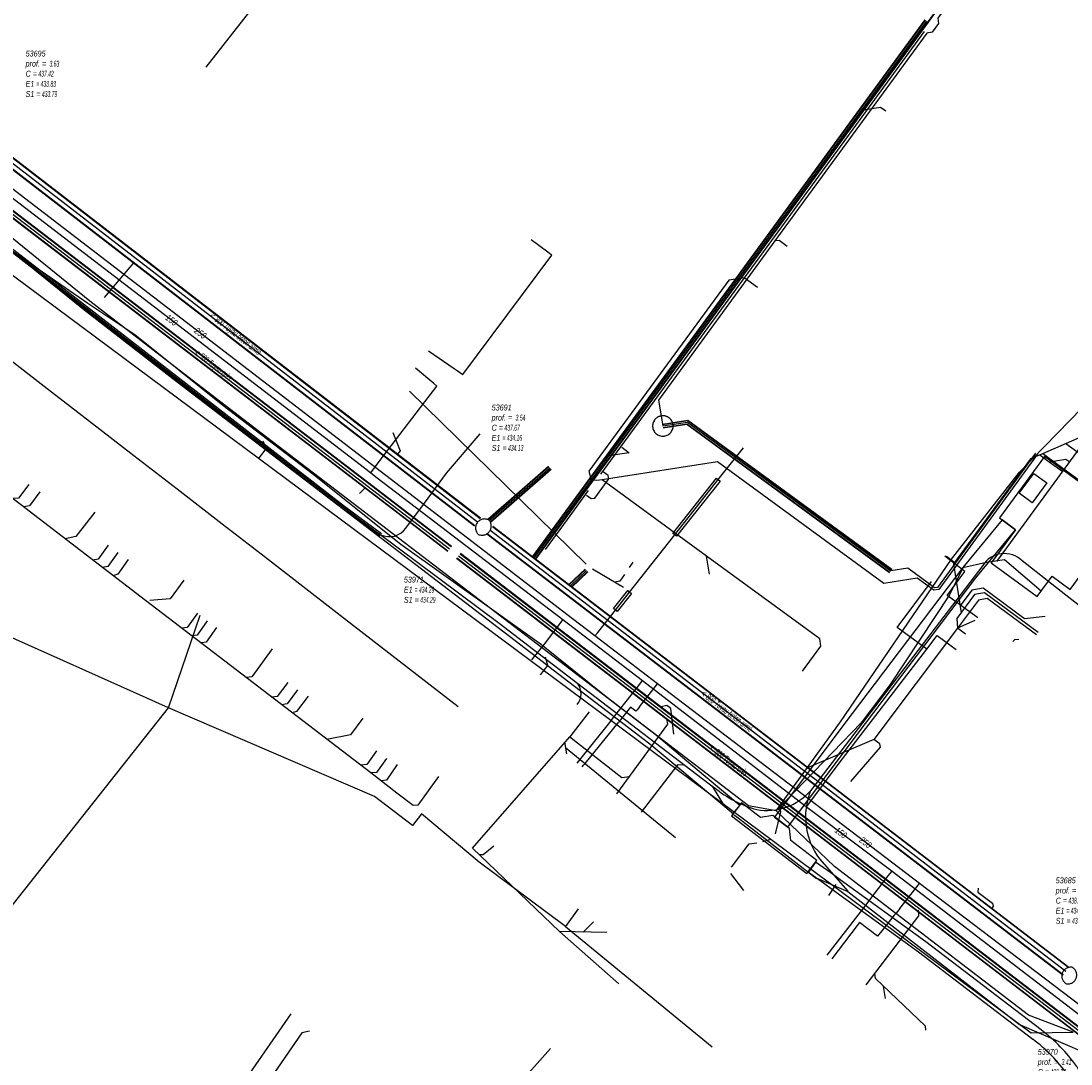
# Model space of a CAD drawing. Header units: metres. Extents: x 2695563 to 2696938, y 1260544 to 1262032.
# Tile 106 of 256: x 2696198 to 2696288, y 1261152 to 1261241. Entities that reach past the tile are written whole.
import ezdxf

# ---------------------------------------------------------------- set-up
doc = ezdxf.new("R2010")
doc.units = ezdxf.units.M
doc.header["$LTSCALE"] = 100
for name, pattern in [('AUSGEZOGEN', [0]), ('STRICHLINIE2_S3', [0.25, 0.15, -0.1]), ('VERDECKT2_S2', [0.18, 0.1, -0.08])]:
    doc.linetypes.add(name, pattern=pattern)
for name, color, linetype in [('Eau portable_Cadastre des conduites_Conduite', 171, 'AUSGEZOGEN'), ('Eau potable_Cadastre des conduites_Conduite_Texte', 171, 'AUSGEZOGEN'), ('EU_Cadastre des conduites', 24, 'AUSGEZOGEN'), ('EU_Cadastre des conduites – Texte', 7, 'AUSGEZOGEN'), ('EU_Cadastre des conduites_Regard normalisé – Texte', 24, 'AUSGEZOGEN'), ('EU_Cadastre des conduites_Regard – Ligne de détail', 24, 'AUSGEZOGEN'), ('EU_Cadastre des conduites_Regard – Polygone de détail', 24, 'AUSGEZOGEN'), ('Gaz_Cadastre des conduites_Conduite', 32, 'AUSGEZOGEN'), ('Gaz_Cadastre des conduites_Conduite_Texte', 32, 'AUSGEZOGEN'), ('Gaz_Cadastre des conduites_Tube de protection', 32, 'AUSGEZOGEN'), ('Réseau électrique_Cadastre des conduite_Bord du tracé', 1, 'AUSGEZOGEN'), ('Réseau électrique_Cadastre des conduite_Tronçon de tracé', 1, 'AUSGEZOGEN'), ('Réseau électrique_Cadastre des conduites_Ouvrage_Surface-Ligne-Point', 1, 'AUSGEZOGEN'), ('TV_Cadastre des conduites_CONDUITE', 92, 'AUSGEZOGEN'), ('Télécommunications_SW_Cadastre des conduites_Bord du tracé', 94, 'AUSGEZOGEN')]:
    doc.layers.add(name, color=color, linetype=linetype)
doc.styles.add('ARIAL', font='arial.ttf')
pattern_1 = [(0, (2703955, 1269100), (4050, 4050), [4050, -4050]), (90, (2703955, 1269100), (-4050, 4050), [4050, -4050])]
pattern_2 = [(0, (2708005, 1273150), (6075, 6075), [6075, -6075]), (90, (2708005, 1273150), (-6075, 6075), [6075, -6075])]

# ---------------------------------------------------------------- blocks, each defined once
blk = doc.blocks.new('COMPLEXOBJECT_1491')
at = {"layer": 'EU_Cadastre des conduites_Regard – Ligne de détail', "color": 24, "linetype": 'STRICHLINIE2_S3', "transparency": 33554687}
for centre, radius, start, end in [((6236.701, 11198.259), 0.764, 140.62689, 226.22274), ((6236.703, 11198.261), 0.764, 57.0087, 140.8081), ((6236.492, 11198.429), 0.788, 330.57708, 36.87417), ((6236.491, 11198.429), 0.788, 246.16193, 330.60531)]:
    blk.add_arc(centre, radius, start, end, dxfattribs=at)
blk = doc.blocks.new('COMPLEXOBJECT_1501')
at = {"layer": 'EU_Cadastre des conduites_Regard – Ligne de détail', "color": 24, "linetype": 'STRICHLINIE2_S3', "transparency": 33554687}
for start, end in [(53.33507, 143.84415), (233.34195, 53.33507), (143.84415, 233.34195)]:
    blk.add_arc((6251.927, 11206.963), 0.875, start, end, dxfattribs=at)
blk = doc.blocks.new('COMPLEXOBJECT_1506')
at = {"layer": 'EU_Cadastre des conduites_Regard – Polygone de détail', "color": 24, "linetype": 'STRICHLINIE2_S3', "transparency": 33554687}
for centre, radius, start, end in [((6286.726, 11160.021), 0.744, 162.55055, 243.51954), ((6286.729, 11160.021), 0.747, 79.67683, 162.62796), ((6286.515, 11160.094), 0.748, 338.98881, 62.25825), ((6286.516, 11160.091), 0.746, 260.61363, 339.19206)]:
    blk.add_arc(centre, radius, start, end, dxfattribs=at)
blk = doc.blocks.new('COMPLEXOBJECT_1638')
at = {"layer": 'Réseau électrique_Cadastre des conduite_Bord du tracé', "color": 1, "linetype": 'AUSGEZOGEN', "transparency": 33554687}
for points in [[(6284.21, 11155.411), (6274.369, 11162.933), (6267.059, 11168.237), (6266.266, 11168.812), (6264.962, 11169.745), (6264.351, 11168.892)], [(6264.351, 11168.892), (6265.652, 11167.96), (6266.412, 11167.409), (6273.742, 11162.091), (6283.513, 11154.622)], [(6289.163, 11148.319), (6291.07, 11146.929), (6291.689, 11147.777), (6289.891, 11149.088)]]:
    blk.add_lwpolyline(points, dxfattribs=at)
for centre, radius, start, end in [((6275.705, 11143.994), 14.236, 35.7164, 53.31629), ((6275.273, 11143.549), 13.802, 35.69782, 53.34536), ((6297.109, 11157.663), 11.209, 208.55814, 229.91196), ((6296.537, 11157.075), 11.448, 208.55688, 229.89831)]:
    blk.add_arc(centre, radius, start, end, dxfattribs=at)
blk = doc.blocks.new('COMPLEXOBJECT_2765')
at = {"layer": 'Télécommunications_SW_Cadastre des conduites_Bord du tracé', "color": 94, "linetype": 'AUSGEZOGEN', "transparency": 33554687}
for centre, radius, start, end in [((6262.634, 11183.845), 9.991, 230.86769, 254.37825), ((6260.802, 11179.163), 5.014, 260.14954, 318.12229)]:
    blk.add_arc(centre, radius, start, end, dxfattribs=at)
blk = doc.blocks.new('COMPLEXOBJECT_2766')
at = {"layer": 'Télécommunications_SW_Cadastre des conduites_Bord du tracé', "color": 94, "linetype": 'AUSGEZOGEN', "transparency": 33554687}
blk.add_line((6279.23, 11195.047), (6264.535, 11175.816), dxfattribs=at)
blk.add_lwpolyline([(6290.443, 11189.309), (6286.327, 11192.53), (6282.59, 11195.456)], dxfattribs=at)
blk.add_arc((6281.075, 11193.897), 2.174, 45.81783, 148.06268, dxfattribs=at)
blk = doc.blocks.new('COMPLEXOBJECT_2767')
at = {"layer": 'Télécommunications_SW_Cadastre des conduites_Bord du tracé', "color": 94, "linetype": 'AUSGEZOGEN', "transparency": 33554687}
blk.add_lwpolyline([(6291.944, 11157.307), (6291.94, 11157.303), (6286.181, 11148.814)], dxfattribs=at)
blk.add_arc((6275.389, 11155.366), 12.626, 328.73685, 349.62664, dxfattribs=at)
blk = doc.blocks.new('COMPLEXOBJECT_2787')
at = {"layer": 'Télécommunications_SW_Cadastre des conduites_Bord du tracé', "color": 94, "linetype": 'AUSGEZOGEN', "transparency": 33554687}
blk.add_lwpolyline([(6264.884, 11168.462), (6267.722, 11167.239), (6282.381, 11155.882), (6287.916, 11153.484)], dxfattribs=at)
blk.add_arc((6294.92, 11162.011), 11.035, 230.60002, 251.37468, dxfattribs=at)
blk = doc.blocks.new('COMPLEXOBJECT_2788')
at = {"layer": 'Télécommunications_SW_Cadastre des conduites_Bord du tracé', "color": 94, "linetype": 'AUSGEZOGEN', "transparency": 33554687}
blk.add_line((6265.293, 11170.021), (6267.714, 11167.265), dxfattribs=at)
blk.add_arc((6270.088, 11173.595), 5.981, 158.20262, 216.70162, dxfattribs=at)

msp = doc.modelspace()

# ---------------------------------------------------------------- hatches: boundary and pattern name
at = {"layer": 'Réseau électrique_Cadastre des conduite_Bord du tracé', "lineweight": 18, "transparency": 33554687}
h = msp.add_hatch(dxfattribs=at)
h.set_pattern_fill('MUSTER', color=1, scale=6075, style=0, pattern_type=2)
h.set_pattern_definition(pattern_2)
h.paths.add_polyline_path([(2696259.48, 1261174.393), (2696254.954, 1261178.177), (2696252.35, 1261180.353), (2696244.091, 1261186.672), (2696243.136, 1261187.402), (2696219.1, 1261205.803), (2696211.605, 1261211.541), (2696203.986, 1261217.437), (2696196.241, 1261223.682), (2696195.745, 1261224.029), (2696187.936, 1261229.495), (2696187.42, 1261228.757), (2696195.305, 1261223.239), (2696195.7, 1261222.962), (2696203.428, 1261216.731), (2696211.056, 1261210.827), (2696218.608, 1261205.046), (2696242.589, 1261186.687), (2696243.544, 1261185.957), (2696251.788, 1261179.65), (2696254.335, 1261177.521), (2696258.903, 1261173.702)], flags=0)
h = msp.add_hatch(dxfattribs=at)
h.set_pattern_fill('MUSTER', color=1, scale=6075, style=0, pattern_type=2)
h.set_pattern_definition(pattern_2)
h.paths.add_polyline_path([(2696263.559, 1261172.541), (2696269.494, 1261180.432), (2696279.613, 1261193.807), (2696283.001, 1261197.923), (2696281.864, 1261198.76), (2696278.499, 1261194.689), (2696268.36, 1261181.287), (2696262.424, 1261173.395)], flags=0)
h = msp.add_hatch(dxfattribs=at)
h.set_pattern_fill('MUSTER', color=1, scale=6075, style=0, pattern_type=2)
h.set_pattern_definition(pattern_2)
h.paths.add_polyline_path([(2696265.321, 1261168.702), (2696266.622, 1261167.77), (2696267.382, 1261167.219), (2696274.712, 1261161.901), (2696284.483, 1261154.432), (2696284.593, 1261154.35), (2696284.701, 1261154.266), (2696284.809, 1261154.182), (2696284.916, 1261154.096), (2696285.023, 1261154.009), (2696285.128, 1261153.921), (2696285.233, 1261153.833), (2696285.336, 1261153.743), (2696285.439, 1261153.652), (2696285.541, 1261153.56), (2696285.642, 1261153.467), (2696285.742, 1261153.373), (2696285.841, 1261153.278), (2696285.939, 1261153.183), (2696286.036, 1261153.086), (2696286.132, 1261152.988), (2696286.227, 1261152.889), (2696286.321, 1261152.79), (2696286.414, 1261152.689), (2696286.507, 1261152.588), (2696286.598, 1261152.485), (2696286.688, 1261152.382), (2696286.777, 1261152.278), (2696286.865, 1261152.172), (2696286.952, 1261152.066), (2696287.038, 1261151.96), (2696287.123, 1261151.852), (2696287.207, 1261151.743), (2696287.29, 1261151.634), (2696287.371, 1261151.524), (2696287.452, 1261151.413), (2696287.518, 1261151.293), (2696287.586, 1261151.173), (2696287.656, 1261151.054), (2696287.727, 1261150.936), (2696287.799, 1261150.819), (2696287.872, 1261150.703), (2696287.947, 1261150.588), (2696288.024, 1261150.473), (2696288.101, 1261150.36), (2696288.18, 1261150.247), (2696288.261, 1261150.136), (2696288.343, 1261150.025), (2696288.426, 1261149.915), (2696288.51, 1261149.807), (2696288.596, 1261149.699), (2696288.683, 1261149.593), (2696288.771, 1261149.487), (2696288.861, 1261149.383), (2696288.951, 1261149.279), (2696289.043, 1261149.177), (2696289.137, 1261149.076), (2696289.231, 1261148.976), (2696289.327, 1261148.877), (2696289.423, 1261148.779), (2696289.521, 1261148.683), (2696289.621, 1261148.588), (2696289.721, 1261148.493), (2696289.822, 1261148.4), (2696289.925, 1261148.309), (2696290.028, 1261148.218), (2696290.133, 1261148.129), (2696292.04, 1261146.739), (2696292.659, 1261147.587), (2696290.861, 1261148.898), (2696290.758, 1261148.985), (2696290.657, 1261149.074), (2696290.556, 1261149.164), (2696290.457, 1261149.255), (2696290.359, 1261149.347), (2696290.262, 1261149.441), (2696290.166, 1261149.535), (2696290.071, 1261149.631), (2696289.977, 1261149.728), (2696289.885, 1261149.826), (2696289.793, 1261149.925), (2696289.703, 1261150.025), (2696289.614, 1261150.126), (2696289.526, 1261150.228), (2696289.44, 1261150.332), (2696289.355, 1261150.436), (2696289.271, 1261150.541), (2696289.188, 1261150.648), (2696289.107, 1261150.755), (2696289.027, 1261150.864), (2696288.948, 1261150.973), (2696288.87, 1261151.083), (2696288.794, 1261151.194), (2696288.719, 1261151.306), (2696288.646, 1261151.419), (2696288.574, 1261151.533), (2696288.503, 1261151.648), (2696288.434, 1261151.763), (2696288.366, 1261151.88), (2696288.299, 1261151.997), (2696288.234, 1261152.115), (2696288.151, 1261152.229), (2696288.067, 1261152.342), (2696287.982, 1261152.455), (2696287.896, 1261152.566), (2696287.808, 1261152.677), (2696287.72, 1261152.787), (2696287.63, 1261152.896), (2696287.54, 1261153.004), (2696287.448, 1261153.111), (2696287.355, 1261153.218), (2696287.261, 1261153.323), (2696287.166, 1261153.428), (2696287.071, 1261153.531), (2696286.974, 1261153.634), (2696286.876, 1261153.735), (2696286.777, 1261153.836), (2696286.677, 1261153.935), (2696286.576, 1261154.034), (2696286.474, 1261154.131), (2696286.371, 1261154.228), (2696286.268, 1261154.324), (2696286.163, 1261154.418), (2696286.057, 1261154.512), (2696285.951, 1261154.604), (2696285.843, 1261154.695), (2696285.735, 1261154.786), (2696285.626, 1261154.875), (2696285.516, 1261154.963), (2696285.405, 1261155.05), (2696285.293, 1261155.136), (2696285.18, 1261155.221), (2696275.339, 1261162.743), (2696268.029, 1261168.047), (2696267.236, 1261168.622), (2696265.932, 1261169.555)], flags=0)
at = {"layer": 'Réseau électrique_Cadastre des conduites_Ouvrage_Surface-Ligne-Point', "lineweight": 18, "transparency": 33554687}
h = msp.add_hatch(dxfattribs=at)
h.set_pattern_fill('MUSTER', color=1, scale=4050, style=0, pattern_type=2)
h.set_pattern_definition(pattern_1)
h.paths.add_polyline_path([(2696284.843, 1261192.21), (2696286.128, 1261193.956), (2696287.658, 1261192.83), (2696292.306, 1261199.147), (2696285.484, 1261204.166), (2696281.632, 1261198.931), (2696283.001, 1261197.923), (2696280.921, 1261195.096)], flags=0)
h = msp.add_hatch(dxfattribs=at)
h.set_pattern_fill('MUSTER', color=1, scale=4050, style=0, pattern_type=2)
h.set_pattern_definition(pattern_1)
h.paths.add_polyline_path([(2696258.766, 1261173.491), (2696265.202, 1261168.572), (2696266.052, 1261169.685), (2696263.832, 1261171.381), (2696263.711, 1261172.418), (2696262.272, 1261173.518), (2696261.24, 1261173.362), (2696259.616, 1261174.604)], flags=0)

# ---------------------------------------------------------------- linework, layer by layer
at = {"layer": 'Eau portable_Cadastre des conduites_Conduite', "color": 7, "linetype": 'AUSGEZOGEN', "transparency": 33554687}
for p, q in [((2696245.586, 1261177.983), (2696248.366, 1261181.47)), ((2696266.927, 1261161.599), (2696270.262, 1261165.894))]:
    msp.add_line(p, q, dxfattribs=at)
for points in [[(2696196.452, 1261226.935), (2696196.69, 1261226.752), (2696227.415, 1261203.19), (2696227.955, 1261202.776), (2696228.52, 1261202.345), (2696244.356, 1261190.265), (2696251.172, 1261185.037), (2696265.012, 1261174.379), (2696265.171, 1261174.258), (2696265.819, 1261173.772), (2696272.459, 1261168.786), (2696280.159, 1261162.893), (2696289.92, 1261155.406)], [(2696243.257, 1261221.465), (2696243.079, 1261221.598), (2696241.655, 1261222.662)], [(2696235.437, 1261211.437), (2696235.816, 1261211.177), (2696243.417, 1261221.345), (2696243.257, 1261221.465)], [(2696232.889, 1261213.182), (2696235.082, 1261211.68), (2696235.323, 1261211.515), (2696235.437, 1261211.437)], [(2696227.955, 1261202.776), (2696228.69, 1261203.737), (2696233.612, 1261210.174), (2696233.343, 1261210.398), (2696231.766, 1261211.716)], [(2696275.441, 1261187.712), (2696272.906, 1261189.58), (2696275.822, 1261193.508)], [(2696244.356, 1261190.265), (2696242.774, 1261188.155), (2696241.692, 1261186.819)], [(2696265.171, 1261174.258), (2696265.283, 1261174.408), (2696267.953, 1261177.983), (2696275.441, 1261187.712), (2696276.321, 1261188.876), (2696277.928, 1261187.694)], [(2696248.366, 1261181.47), (2696248.582, 1261181.744), (2696250.851, 1261184.628), (2696251.172, 1261185.037)], [(2696270.262, 1261165.894), (2696270.495, 1261166.201), (2696272.144, 1261168.372), (2696272.459, 1261168.786)]]:
    msp.add_lwpolyline(points, dxfattribs=at)
at = {"layer": 'EU_Cadastre des conduites', "linetype": 'AUSGEZOGEN', "transparency": 33554687}
for p, q in [((2696276.823, 1261243.062), (2696275.508, 1261241.264)), ((2696276.839, 1261243.05), (2696275.524, 1261241.253)), ((2696276.855, 1261243.038), (2696275.54, 1261241.241)), ((2696275.266, 1261241.441), (2696269.686, 1261233.81)), ((2696275.282, 1261241.43), (2696269.702, 1261233.799)), ((2696275.298, 1261241.418), (2696269.718, 1261233.787)), ((2696275.508, 1261241.264), (2696269.928, 1261233.633)), ((2696275.524, 1261241.253), (2696269.944, 1261233.622)), ((2696275.54, 1261241.241), (2696269.96, 1261233.61)), ((2696269.686, 1261233.81), (2696248.114, 1261204.313)), ((2696269.702, 1261233.799), (2696248.13, 1261204.301)), ((2696269.718, 1261233.787), (2696248.146, 1261204.29)), ((2696269.928, 1261233.633), (2696248.356, 1261204.136)), ((2696269.944, 1261233.622), (2696248.372, 1261204.124)), ((2696269.96, 1261233.61), (2696248.388, 1261204.113)), ((2696236.824, 1261198.226), (2696194.713, 1261230.684)), ((2696236.837, 1261198.242), (2696194.726, 1261230.7)), ((2696236.85, 1261198.259), (2696194.739, 1261230.717)), ((2696237.312, 1261198.859), (2696195.201, 1261231.317)), ((2696237.325, 1261198.876), (2696195.214, 1261231.334)), ((2696237.338, 1261198.892), (2696195.227, 1261231.35)), ((2696234.832, 1261196.452), (2696191.171, 1261229.878)), ((2696234.844, 1261196.468), (2696191.183, 1261229.894)), ((2696234.856, 1261196.483), (2696191.195, 1261229.909)), ((2696234.528, 1261196.055), (2696190.867, 1261229.481)), ((2696234.54, 1261196.07), (2696190.879, 1261229.496)), ((2696234.552, 1261196.086), (2696190.891, 1261229.512)), ((2696252.871, 1261206.941), (2696255.033, 1261207.276)), ((2696252.874, 1261206.921), (2696255.027, 1261207.255)), ((2696252.877, 1261206.902), (2696255.022, 1261207.234)), ((2696252.917, 1261206.644), (2696254.956, 1261206.96)), ((2696252.92, 1261206.625), (2696254.951, 1261206.939)), ((2696252.923, 1261206.605), (2696254.946, 1261206.918)), ((2696254.946, 1261206.918), (2696272.253, 1261194.266)), ((2696254.951, 1261206.939), (2696272.265, 1261194.282)), ((2696254.956, 1261206.96), (2696272.276, 1261194.298)), ((2696255.022, 1261207.234), (2696272.43, 1261194.508)), ((2696255.027, 1261207.255), (2696272.442, 1261194.524)), ((2696255.033, 1261207.276), (2696272.453, 1261194.54)), ((2696248.114, 1261204.313), (2696246.626, 1261202.277)), ((2696248.13, 1261204.301), (2696246.642, 1261202.265)), ((2696248.146, 1261204.29), (2696246.658, 1261202.254)), ((2696248.356, 1261204.136), (2696246.868, 1261202.1)), ((2696248.372, 1261204.124), (2696246.884, 1261202.088)), ((2696248.388, 1261204.113), (2696246.9, 1261202.077)), ((2696243.124, 1261203.313), (2696237.956, 1261198.798)), ((2696243.137, 1261203.298), (2696237.969, 1261198.783)), ((2696243.15, 1261203.283), (2696237.982, 1261198.768)), ((2696243.322, 1261203.087), (2696238.154, 1261198.572)), ((2696243.335, 1261203.072), (2696238.167, 1261198.557)), ((2696243.348, 1261203.057), (2696238.18, 1261198.542)), ((2696246.626, 1261202.277), (2696241.742, 1261195.608)), ((2696246.642, 1261202.266), (2696241.758, 1261195.596)), ((2696246.658, 1261202.254), (2696241.774, 1261195.585)), ((2696246.868, 1261202.1), (2696241.984, 1261195.431)), ((2696246.884, 1261202.088), (2696242, 1261195.419)), ((2696246.9, 1261202.077), (2696242.016, 1261195.408)), ((2696287.056, 1261159.89), (2696237.878, 1261197.536)), ((2696287.069, 1261159.906), (2696237.891, 1261197.552)), ((2696287.082, 1261159.923), (2696237.904, 1261197.569)), ((2696287.542, 1261160.525), (2696238.364, 1261198.171)), ((2696287.555, 1261160.542), (2696238.377, 1261198.188)), ((2696287.568, 1261160.558), (2696238.39, 1261198.204)), ((2696290.99, 1261153.43), (2696235.593, 1261195.846)), ((2696291.002, 1261153.445), (2696235.605, 1261195.861)), ((2696291.014, 1261153.461), (2696235.617, 1261195.877)), ((2696290.686, 1261153.033), (2696235.289, 1261195.449)), ((2696290.698, 1261153.049), (2696235.301, 1261195.465)), ((2696290.71, 1261153.064), (2696235.313, 1261195.48)), ((2696246.259, 1261194.561), (2696244.875, 1261193.235)), ((2696246.272, 1261194.546), (2696244.888, 1261193.22)), ((2696246.286, 1261194.532), (2696244.902, 1261193.206)), ((2696246.466, 1261194.344), (2696245.082, 1261193.018)), ((2696246.48, 1261194.33), (2696245.096, 1261193.004)), ((2696246.493, 1261194.315), (2696245.109, 1261192.989))]:
    msp.add_line(p, q, dxfattribs=at)
at = {"layer": 'EU_Cadastre des conduites', "color": 255, "transparency": 33554687}
for p, q in [((2696275.403, 1261241.341), (2696269.823, 1261233.71)), ((2696269.823, 1261233.71), (2696248.251, 1261204.213)), ((2696237.081, 1261198.559), (2696194.97, 1261231.017)), ((2696234.692, 1261196.269), (2696191.031, 1261229.695)), ((2696252.897, 1261206.773), (2696254.989, 1261207.097)), ((2696254.989, 1261207.097), (2696272.353, 1261194.403)), ((2696248.251, 1261204.213), (2696246.763, 1261202.177)), ((2696243.236, 1261203.185), (2696238.068, 1261198.67)), ((2696246.763, 1261202.177), (2696241.879, 1261195.508)), ((2696287.312, 1261160.224), (2696238.134, 1261197.87)), ((2696290.85, 1261153.247), (2696235.453, 1261195.663)), ((2696246.376, 1261194.438), (2696244.992, 1261193.112))]:
    msp.add_line(p, q, dxfattribs=at)
at = {"layer": 'EU_Cadastre des conduites', "color": 24, "linetype": 'AUSGEZOGEN', "transparency": 33554687}
for p, q in [((2696271.465, 1261233.965), (2696269.823, 1261233.71)), ((2696271.925, 1261233.632), (2696271.465, 1261233.965)), ((2696205.217, 1261217.738), (2696207.723, 1261220.709)), ((2696208.729, 1261191.87), (2696185.166, 1261209.953)), ((2696231.262, 1261209.732), (2696246.358, 1261194.986)), ((2696249.389, 1261204.961), (2696250.034, 1261204.49)), ((2696288.315, 1261204.504), (2696287.299, 1261205.252)), ((2696250.034, 1261204.49), (2696248.251, 1261204.213)), ((2696227.001, 1261201.021), (2696227.501, 1261201.513)), ((2696256.868, 1261194.12), (2696256.628, 1261195.663)), ((2696250.334, 1261195.148), (2696250.007, 1261194.706)), ((2696249.537, 1261192.982), (2696246.9, 1261194.552)), ((2696227.953, 1261177.157), (2696208.729, 1261191.87)), ((2696278.042, 1261189.505), (2696270.909, 1261180.016)), ((2696279.52, 1261190.157), (2696278.042, 1261189.505)), ((2696278.742, 1261188.99), (2696278.042, 1261189.505)), ((2696246.613, 1261182.361), (2696245.71, 1261181.238)), ((2696245.71, 1261181.238), (2696244.952, 1261180.251)), ((2696236.637, 1261170.735), (2696244.952, 1261180.251)), ((2696244.687, 1261178.789), (2696244.538, 1261179.778)), ((2696270.909, 1261180.016), (2696265.246, 1261177.604)), ((2696253.97, 1261171.619), (2696244.595, 1261179.299)), ((2696230.194, 1261175.436), (2696227.953, 1261177.157)), ((2696261.444, 1261171.32), (2696262.112, 1261171.518)), ((2696244.064, 1261163.632), (2696236.637, 1261170.735)), ((2696259.797, 1261167.119), (2696258.704, 1261168.583)), ((2696246.963, 1261164.458), (2696246.097, 1261163.577)), ((2696249.141, 1261159.169), (2696244.064, 1261163.632)), ((2696248.123, 1261163.544), (2696244.064, 1261163.632)), ((2696271.891, 1261157.915), (2696271.743, 1261158.942)), ((2696221.125, 1261156.598), (2696217.357, 1261151.127)), ((2696243.316, 1261153.649), (2696232.629, 1261141.735))]:
    msp.add_line(p, q, dxfattribs=at)
for points in [[(2696277.366, 1261242.963), (2696277.174, 1261242.704), (2696276.363, 1261241.594), (2696276.436, 1261241.119), (2696275.896, 1261240.379), (2696275.421, 1261240.306), (2696262.463, 1261222.587), (2696252.517, 1261208.987), (2696252.897, 1261206.773)], [(2696263.522, 1261222.087), (2696262.821, 1261222.6), (2696262.463, 1261222.587)], [(2696260.966, 1261218.595), (2696259.83, 1261219.425), (2696258.515, 1261219.221), (2696246.591, 1261202.917), (2696246.763, 1261202.177)], [(2696298.809, 1261210.279), (2696285.321, 1261204.409), (2696284.273, 1261203.961), (2696277.714, 1261194.998), (2696278.355, 1261190.827)], [(2696229.832, 1261206.208), (2696230.458, 1261204.665), (2696230.218, 1261204.343)], [(2696271.748, 1261193.337), (2696257.564, 1261203.71), (2696247.714, 1261202.182), (2696247.262, 1261202.11), (2696246.763, 1261202.177)], [(2696286.955, 1261202.921), (2696285.89, 1261203.699), (2696285.088, 1261204.286), (2696284.804, 1261204.245), (2696276.445, 1261192.814), (2696276.026, 1261192.749), (2696274.614, 1261193.782), (2696271.748, 1261193.337)], [(2696284.7, 1261204.446), (2696276.329, 1261192.999), (2696276.077, 1261192.96), (2696273.797, 1261194.627), (2696272.353, 1261194.403)], [(2696292.206, 1261199.231), (2696292.124, 1261199.405), (2696285.34, 1261204.397)], [(2696287.545, 1261203.728), (2696287.288, 1261203.916), (2696285.89, 1261203.699)], [(2696246.385, 1261200.854), (2696246.774, 1261200.57), (2696247.08, 1261200.617), (2696248.275, 1261202.252), (2696248.228, 1261202.557), (2696247.839, 1261202.842)], [(2696264.822, 1261185.847), (2696266.381, 1261187.979), (2696266.285, 1261188.602), (2696256.628, 1261195.663), (2696247.714, 1261202.182)], [(2696198.764, 1261201.786), (2696197.901, 1261200.618), (2696197.387, 1261200.574)], [(2696199.701, 1261201.162), (2696198.827, 1261199.945), (2696198.304, 1261199.869)], [(2696204.418, 1261199.404), (2696202.78, 1261197.34), (2696201.869, 1261197.135)], [(2696205.536, 1261196.61), (2696204.691, 1261195.399), (2696204.23, 1261195.316)], [(2696206.368, 1261195.975), (2696205.506, 1261194.766), (2696205.072, 1261194.694)], [(2696277.122, 1261195.661), (2696277.696, 1261195.199), (2696277.714, 1261194.998)], [(2696207.247, 1261195.388), (2696206.36, 1261194.117), (2696205.953, 1261193.993)], [(2696249.613, 1261194.101), (2696249.218, 1261193.534), (2696248.776, 1261193.438)], [(2696211.999, 1261193.605), (2696210.824, 1261192.032), (2696209.113, 1261191.884)], [(2696284.946, 1261189.143), (2696280.349, 1261192.525), (2696279.511, 1261192.397), (2696277.999, 1261190.343), (2696278.042, 1261189.505)], [(2696285.523, 1261190.518), (2696283.765, 1261190.322), (2696280.24, 1261192.916), (2696279.261, 1261192.767), (2696278.264, 1261191.412)], [(2696284.797, 1261188.942), (2696280.588, 1261192.039), (2696279.844, 1261191.903), (2696278.042, 1261189.505)], [(2696213.156, 1261190.79), (2696212.282, 1261189.575), (2696211.833, 1261189.52)], [(2696214, 1261190.134), (2696213.141, 1261188.914), (2696212.7, 1261188.851)], [(2696214.78, 1261189.572), (2696213.9, 1261188.319), (2696213.47, 1261188.258)], [(2696283.282, 1261188.536), (2696282.907, 1261188.531), (2696282.766, 1261188.375)], [(2696219.547, 1261187.749), (2696217.819, 1261185.367), (2696217.339, 1261185.303)], [(2696220.886, 1261184.888), (2696219.968, 1261183.687), (2696219.506, 1261183.616)], [(2696221.709, 1261184.259), (2696220.82, 1261183.061), (2696220.352, 1261182.976)], [(2696222.607, 1261183.724), (2696221.631, 1261182.394), (2696221.241, 1261182.294)], [(2696253.839, 1261180.469), (2696253.583, 1261182.651), (2696253.241, 1261182.907), (2696252.764, 1261182.805)], [(2696227.284, 1261181.823), (2696226.243, 1261180.408), (2696224.22, 1261180.014)], [(2696248.98, 1261175.389), (2696253.317, 1261181.331), (2696253.235, 1261181.787)], [(2696244.952, 1261180.251), (2696249.404, 1261176.757), (2696250.038, 1261176.863)], [(2696268.952, 1261176.428), (2696271.482, 1261179.368), (2696271.433, 1261179.631), (2696270.909, 1261180.016)], [(2696228.453, 1261179.052), (2696227.611, 1261177.877), (2696227.074, 1261177.812)], [(2696229.313, 1261178.403), (2696228.463, 1261177.209), (2696227.953, 1261177.157)], [(2696230.211, 1261177.884), (2696229.302, 1261176.553), (2696228.83, 1261176.478)], [(2696233.749, 1261176.854), (2696231.978, 1261174.395), (2696231.569, 1261174.382), (2696230.194, 1261175.436)], [(2696262.509, 1261171.969), (2696262.96, 1261173.827), (2696262.888, 1261174.404)], [(2696238.473, 1261170.908), (2696237.551, 1261170.172), (2696237.243, 1261170.156)], [(2696258.744, 1261169.129), (2696260.276, 1261171.098), (2696260.915, 1261171.191)], [(2696279.826, 1261167.31), (2696279.794, 1261166.986), (2696281.043, 1261166.031), (2696281.101, 1261165.783), (2696280.959, 1261165.567)], [(2696270.239, 1261159.062), (2696274.753, 1261164.957), (2696274.71, 1261165.441)], [(2696275.337, 1261155.216), (2696275.31, 1261155.538), (2696271.064, 1261159.608), (2696270.994, 1261160.048)], [(2696222.739, 1261155.109), (2696222.085, 1261154.976), (2696219.119, 1261150.669), (2696217.153, 1261147.071)]]:
    msp.add_lwpolyline(points, dxfattribs=at)
at = {"layer": 'EU_Cadastre des conduites_Regard – Ligne de détail', "color": 24, "linetype": 'AUSGEZOGEN', "transparency": 33554687}
for points in [[(2696336.373, 1261270.369), (2696310.965, 1261235.626), (2696281.386, 1261195.2)], [(2696275.204, 1261240.432), (2696262.479, 1261223.032), (2696247.575, 1261202.651)], [(2696242.873, 1261196.22), (2696244.745, 1261198.783), (2696246.56, 1261201.263)]]:
    msp.add_lwpolyline(points, dxfattribs=at)
at = {"layer": 'Gaz_Cadastre des conduites_Conduite', "color": 32, "linetype": 'AUSGEZOGEN', "transparency": 33554687}
for p, q in [((2696250.899, 1261182.796), (2696252.452, 1261184.767)), ((2696273.139, 1261165.601), (2696274.807, 1261167.709))]:
    msp.add_line(p, q, dxfattribs=at)
for points in [[(2696292.43, 1261154.342), (2696274.807, 1261167.709), (2696252.452, 1261184.767), (2696247.101, 1261188.85), (2696245.196, 1261190.32), (2696235.732, 1261197.568), (2696197.648, 1261226.802), (2696196.417, 1261227.747)], [(2696247.101, 1261188.85), (2696247.343, 1261189.156), (2696248.848, 1261191.064), (2696250.062, 1261192.602), (2696253.915, 1261197.485), (2696257.632, 1261202.195), (2696259.782, 1261204.92)], [(2696250.899, 1261182.796), (2696250.699, 1261182.559), (2696250.602, 1261182.445), (2696250.143, 1261182.776), (2696249.913, 1261182.486), (2696249.278, 1261181.689), (2696249.078, 1261181.438)], [(2696245.999, 1261177.667), (2696246.125, 1261177.822), (2696246.252, 1261177.977), (2696249.078, 1261181.438)], [(2696273.139, 1261165.601), (2696273.032, 1261165.469), (2696272.811, 1261165.197), (2696272.656, 1261165.006), (2696271.702, 1261163.83)], [(2696271.702, 1261163.83), (2696271.207, 1261163.22), (2696269.672, 1261164.399), (2696269.471, 1261164.134), (2696267.324, 1261161.295)]]:
    msp.add_lwpolyline(points, dxfattribs=at)
at = {"layer": 'Gaz_Cadastre des conduites_Tube de protection', "color": 32, "linetype": 'VERDECKT2_S2', "transparency": 33554687}
for points in [[(2696253.758, 1261197.609), (2696257.475, 1261202.319), (2696257.789, 1261202.071), (2696254.072, 1261197.361), (2696253.758, 1261197.609)], [(2696248.691, 1261191.188), (2696249.905, 1261192.726), (2696250.219, 1261192.479), (2696249.005, 1261190.94), (2696248.691, 1261191.188)]]:
    msp.add_lwpolyline(points, close=True, dxfattribs=at)
at = {"layer": 'Réseau électrique_Cadastre des conduite_Bord du tracé', "color": 1, "linetype": 'AUSGEZOGEN', "transparency": 33554687}
for points in [[(2696259.48, 1261174.393), (2696254.954, 1261178.177), (2696252.35, 1261180.353), (2696244.091, 1261186.672), (2696243.136, 1261187.402), (2696219.1, 1261205.803), (2696211.605, 1261211.541), (2696203.986, 1261217.437), (2696196.241, 1261223.682), (2696195.745, 1261224.029), (2696187.936, 1261229.495), (2696187.42, 1261228.757), (2696195.305, 1261223.239), (2696195.7, 1261222.962), (2696203.428, 1261216.731), (2696211.056, 1261210.827), (2696218.608, 1261205.046), (2696242.589, 1261186.687), (2696243.544, 1261185.957), (2696251.788, 1261179.65), (2696254.335, 1261177.521), (2696258.903, 1261173.702), (2696259.48, 1261174.393)], [(2696263.559, 1261172.541), (2696269.494, 1261180.432), (2696279.613, 1261193.807), (2696283.001, 1261197.923), (2696281.864, 1261198.76), (2696278.499, 1261194.689), (2696268.36, 1261181.287), (2696262.424, 1261173.395), (2696263.559, 1261172.541)]]:
    msp.add_lwpolyline(points, close=True, dxfattribs=at)
at = {"layer": 'Réseau électrique_Cadastre des conduite_Tronçon de tracé', "color": 1, "linetype": 'STRICHLINIE2_S3', "transparency": 33554687}
msp.add_line((2696213.905, 1261237.389), (2696219.83, 1261244.978), dxfattribs=at)
at = {"layer": 'Réseau électrique_Cadastre des conduite_Tronçon de tracé', "color": 1, "linetype": 'AUSGEZOGEN', "transparency": 33554687}
for p, q in [((2696200.086, 1261210.157), (2696196.482, 1261212.946)), ((2696203.956, 1261207.162), (2696200.086, 1261210.157)), ((2696207.741, 1261204.234), (2696203.956, 1261207.162)), ((2696211.434, 1261201.377), (2696207.741, 1261204.234)), ((2696215.287, 1261198.396), (2696211.434, 1261201.377)), ((2696218.965, 1261195.55), (2696215.287, 1261198.396)), ((2696222.666, 1261192.686), (2696218.965, 1261195.55)), ((2696226.492, 1261189.726), (2696222.666, 1261192.686)), ((2696230.388, 1261186.712), (2696226.492, 1261189.726)), ((2696235.432, 1261182.809), (2696230.388, 1261186.712)), ((2696251.063, 1261173.797), (2696254.208, 1261177.866)), ((2696254.208, 1261177.866), (2696254.653, 1261177.841)), ((2696267.072, 1261166.702), (2696267.703, 1261167.634))]:
    msp.add_line(p, q, dxfattribs=at)
for points in [[(2696218.382, 1261203.959), (2696219.038, 1261204.834), (2696218.787, 1261205.476)], [(2696279.777, 1261190.397), (2696277.174, 1261192.312), (2696278.682, 1261194.361), (2696276.98, 1261195.648)], [(2696242.464, 1261185.522), (2696243.072, 1261186.318), (2696242.864, 1261187.044)]]:
    msp.add_lwpolyline(points, dxfattribs=at)
at = {"layer": 'Réseau électrique_Cadastre des conduites_Ouvrage_Surface-Ligne-Point', "color": 1, "linetype": 'AUSGEZOGEN', "transparency": 33554687}
for points in [[(2696284.843, 1261192.21), (2696286.128, 1261193.956), (2696287.658, 1261192.83), (2696292.306, 1261199.147), (2696285.484, 1261204.166), (2696281.632, 1261198.931), (2696283.001, 1261197.923), (2696280.921, 1261195.096), (2696284.843, 1261192.21)], [(2696283.321, 1261201.026), (2696284.558, 1261202.726), (2696285.673, 1261201.919), (2696284.434, 1261200.222), (2696283.321, 1261201.026)], [(2696258.766, 1261173.491), (2696265.202, 1261168.572), (2696266.052, 1261169.685), (2696263.832, 1261171.381), (2696263.711, 1261172.418), (2696262.272, 1261173.518), (2696261.24, 1261173.362), (2696259.616, 1261174.604), (2696258.766, 1261173.491)]]:
    msp.add_lwpolyline(points, close=True, dxfattribs=at)
at = {"layer": 'TV_Cadastre des conduites_CONDUITE', "color": 92, "linetype": 'AUSGEZOGEN', "transparency": 33554687}
for p, q in [((2696210.703, 1261182.706), (2696213.384, 1261190.613)), ((2696245.667, 1261165.568), (2696244.587, 1261164.061)), ((2696244.587, 1261164.061), (2696257.115, 1261153.776))]:
    msp.add_line(p, q, dxfattribs=at)
for points in [[(2695954.521, 1261432.817), (2695982.78, 1261401.523), (2696040.347, 1261343.241), (2696043.85, 1261339.695), (2696045.936, 1261332.298), (2696055.988, 1261322.246), (2696059.781, 1261323.763), (2696065.092, 1261322.246), (2696142.093, 1261264.021), (2696182.3, 1261233.107), (2696188.748, 1261226.788), (2696191.783, 1261223.814), (2696284.336, 1261154.968), (2696287.921, 1261155.02)], [(2696262.577, 1261173.925), (2696260.197, 1261174.355), (2696248.057, 1261183.646), (2696242.547, 1261188.102), (2696230.52, 1261196.669), (2696223.018, 1261202.657), (2696215.344, 1261208.525), (2696207.808, 1261214.54), (2696203.81, 1261217.219), (2696195.581, 1261222.881), (2696189.01, 1261227.116), (2696188.748, 1261226.788), (2696181.151, 1261217.277), (2696171.457, 1261204.966)], [(2696262.577, 1261173.925), (2696268.055, 1261181.53), (2696277.551, 1261195.407), (2696283.355, 1261202.828), (2696288.703, 1261208.328), (2696293.494, 1261211.836)], [(2696210.703, 1261182.706), (2696194.632, 1261189.881), (2696183.269, 1261196.998), (2696181.734, 1261197.959)], [(2696285.187, 1261192.687), (2696282.059, 1261195.352), (2696280.528, 1261195.12), (2696278.501, 1261194.675), (2696277.365, 1261192.35), (2696272.313, 1261184.708), (2696269.836, 1261181.426), (2696262.577, 1261173.925)], [(2696189.417, 1261153.716), (2696195.38, 1261163.397), (2696210.703, 1261182.706)], [(2696244.587, 1261164.061), (2696237.229, 1261169.551), (2696232.281, 1261173.669), (2696231.525, 1261172.665), (2696228.266, 1261175.155), (2696210.703, 1261182.706)], [(2696287.921, 1261155.02), (2696284.117, 1261156.492), (2696267.541, 1261169.178), (2696262.577, 1261173.925)]]:
    msp.add_lwpolyline(points, dxfattribs=at)
at = {"layer": 'Télécommunications_SW_Cadastre des conduites_Bord du tracé', "linetype": 'AUSGEZOGEN', "transparency": 33554687}
for p, q in [((2696195.674, 1261222.888), (2696225.567, 1261199.74)), ((2696195.79, 1261223.114), (2696225.719, 1261199.94)), ((2696225.567, 1261199.74), (2696228.722, 1261197.388)), ((2696225.719, 1261199.94), (2696228.872, 1261197.588))]:
    msp.add_line(p, q, dxfattribs=at)
at = {"layer": 'Télécommunications_SW_Cadastre des conduites_Bord du tracé', "color": 255, "transparency": 33554687}
for p, q in [((2696195.732, 1261223.001), (2696225.643, 1261199.84)), ((2696225.643, 1261199.84), (2696228.797, 1261197.488))]:
    msp.add_line(p, q, dxfattribs=at)
at = {"layer": 'Télécommunications_SW_Cadastre des conduites_Bord du tracé', "color": 94, "linetype": 'AUSGEZOGEN', "transparency": 33554687}
msp.add_line((2696259.068, 1261173.525), (2696265.999, 1261168.159), dxfattribs=at)
for points in [[(2696230.921, 1261198.01), (2696232.234, 1261199.77), (2696234.43, 1261202.739), (2696237.289, 1261206.098)], [(2696228.63, 1261197.612), (2696238.92, 1261189.941), (2696245.651, 1261184.795), (2696257.329, 1261175.854)], [(2696257.114, 1261176.019), (2696258.081, 1261174.442), (2696259.082, 1261173.472)]]:
    msp.add_lwpolyline(points, dxfattribs=at)
for centre, radius, start, end in [((2696229.535, 1261199.102), 1.775, 245.43012, 323.36455), ((2696244.505, 1261183.938), 1.416, 318.67802, 38.28715)]:
    msp.add_arc(centre, radius, start, end, dxfattribs=at)

# ---------------------------------------------------------------- block references
at = {"layer": 'EU_Cadastre des conduites_Regard – Ligne de détail', "color": 24, "linetype": 'STRICHLINIE2_S3', "lineweight": -3, "transparency": 33554687}
for name in ['COMPLEXOBJECT_1501', 'COMPLEXOBJECT_1491']:
    msp.add_blockref(name, (2690000.97, 1249999.81), dxfattribs=at)
at = {"layer": 'EU_Cadastre des conduites_Regard – Polygone de détail', "color": 24, "linetype": 'STRICHLINIE2_S3', "lineweight": -3, "transparency": 33554687}
msp.add_blockref('COMPLEXOBJECT_1506', (2690000.97, 1249999.81), dxfattribs=at)
at = {"layer": 'Réseau électrique_Cadastre des conduite_Bord du tracé', "color": 1, "linetype": 'AUSGEZOGEN', "lineweight": -3, "transparency": 33554687}
msp.add_blockref('COMPLEXOBJECT_1638', (2690000.97, 1249999.81), dxfattribs=at)
at = {"layer": 'Télécommunications_SW_Cadastre des conduites_Bord du tracé', "color": 94, "linetype": 'AUSGEZOGEN', "lineweight": -3, "transparency": 33554687}
for name in ['COMPLEXOBJECT_2766', 'COMPLEXOBJECT_2765', 'COMPLEXOBJECT_2788', 'COMPLEXOBJECT_2787', 'COMPLEXOBJECT_2767']:
    msp.add_blockref(name, (2690000.97, 1249999.81), dxfattribs=at)

# ---------------------------------------------------------------- texts
at = {"layer": 'Eau potable_Cadastre des conduites_Conduite_Texte', "color": 7, "transparency": 33554687, "char_height": 0.55426, "width": 1.10014, "attachment_point": 5, "style": 'ARIAL'}
for insert, rotation in [((2696210.955, 1261215.806), 322.5663), ((2696268.099, 1261172.053), 323.0973)]:
    msp.add_mtext('\\A1;{\\fArial|i1|b0;\\H0.554263;\\W0.700000;\\C7;150}\\P', dxfattribs=dict(at, insert=insert, rotation=rotation))
at = {"layer": 'EU_Cadastre des conduites – Texte', "color": 24, "transparency": 33554687, "char_height": 0.55705, "width": 6, "attachment_point": 5, "style": 'ARIAL'}
for s, insert, rotation in [('\\A1;{\\fArial|b0|i1|c0|p34;\\W0.7;< \\W0.49;800 Tuyau béton armé}', (2696216.383, 1261214.58), 321.8355), ('\\A1;{\\fArial|b0|i1|c0|p34;\\W0.7;< \\W0.49;500 Tuyau grès}', (2696214.475, 1261211.914), 322.4898), ('\\A1;{\\fArial|b0|i1|c0|p34;\\W0.7;< \\W0.49;800 Tuyau béton armé}', (2696258.312, 1261182.372), 322.7382), ('\\A1;{\\fArial|b0|i1|c0|p34;\\W0.7;< \\W0.49;500 Tuyau grès}', (2696258.486, 1261178.134), 323.2692)]:
    msp.add_mtext(s, dxfattribs=dict(at, insert=insert, rotation=rotation))
at = {"layer": 'EU_Cadastre des conduites_Regard normalisé – Texte', "color": 24, "transparency": 33554687, "char_height": 0.50641, "attachment_point": 1, "line_spacing_factor": 1.024096, "style": 'ARIAL'}
for s, insert, width in [('\\A1;{\\fArial|b0|i1|c0|p34;\\W0.69496;53695}\\P{\\fArial|b0|i1|c0|p34;\\H0.99721x;\\W0.69496;prof. = \\W0.48647; 3.63}\\P{\\fArial|b0|i1|c0|p34;\\H0.99721x;\\W0.69496;C =\\W0.48647; 437.42}\\P{\\fArial|b0|i1|c0|p34;\\H0.99721x;\\W0.69496;E1 \\W0.48647;= 433.83}\\P{\\fArial|b0|i1|c0|p34;\\H0.99721x;\\W0.69496;S1 =\\W0.48647; 433.79}', (2696198.492, 1261238.817), 2.83992), ('\\A1;{\\fArial|b0|i1|c0|p34;\\W0.69709;53691}\\P{\\fArial|b0|i1|c0|p34;\\H0.99721x;\\W0.69709;prof. = \\W0.48796; 3.54}\\P{\\fArial|b0|i1|c0|p34;\\H0.99721x;\\W0.69709;C =\\W0.48796; 437.67}\\P{\\fArial|b0|i1|c0|p34;\\H0.99721x;\\W0.69709;E1 \\W0.48796;= 434.16}\\P{\\fArial|b0|i1|c0|p34;\\H0.99721x;\\W0.69709;S1 =\\W0.48796; 434.13}', (2696238.277, 1261208.604), 2.8452), ('\\A1;{\\fArial|b0|i1|c0|p34;\\W0.69359;53971}\\P{\\fArial|b0|i1|c0|p34;\\H0.99721x;\\W0.69359;E1 \\W0.48551;= 434.29}\\P{\\fArial|b0|i1|c0|p34;\\H0.99721x;\\W0.69359;S1 =\\W0.48551; 434.29}', (2696230.787, 1261193.912), 2.8075), ('\\A1;{\\fArial|b0|i1|c0|p34;\\W0.69427;53685}\\P{\\fArial|b0|i1|c0|p34;\\H0.99721x;\\W0.69427;prof. = \\W0.48599; 3.49}\\P{\\fArial|b0|i1|c0|p34;\\H0.99721x;\\W0.69427;C =\\W0.48599; 438.01}\\P{\\fArial|b0|i1|c0|p34;\\H0.99721x;\\W0.69427;E1 \\W0.48599;= 434.55}\\P{\\fArial|b0|i1|c0|p34;\\H0.99721x;\\W0.69427;S1 =\\W0.48599; 434.52}', (2696286.433, 1261168.24), 2.83713), ('\\A1;{\\fArial|b0|i1|c0|p34;\\W0.6945;53970}\\P{\\fArial|b0|i1|c0|p34;\\H0.99721x;\\W0.6945;prof. = \\W0.48615; 3.41}\\P{\\fArial|b0|i1|c0|p34;\\H0.99721x;\\W0.6945;C =\\W0.48615; 438.24}\\P{\\fArial|b0|i1|c0|p34;\\H0.99721x;\\W0.6945;S1 =\\W0.48615; 434.83}\\P{\\fArial|b0|i1|c0|p34;\\H0.99721x;\\W0.6945;S2 =\\W0.48615; 436.00}', (2696284.901, 1261153.606), 2.83806)]:
    msp.add_mtext(s, dxfattribs=dict(at, insert=insert, width=width))
at = {"layer": 'Gaz_Cadastre des conduites_Conduite_Texte', "color": 32, "transparency": 33554687, "char_height": 0.55825, "width": 1.11429, "attachment_point": 5, "style": 'ARIAL'}
for insert, rotation in [((2696213.414, 1261214.694), 322.4889), ((2696270.2, 1261171.218), 322.6563)]:
    msp.add_mtext('\\A1;{\\fArial|i1|b0;\\H0.558250;\\W0.700000;\\C32;250}\\P', dxfattribs=dict(at, insert=insert, rotation=rotation))

doc.saveas('drawing.dxf')
